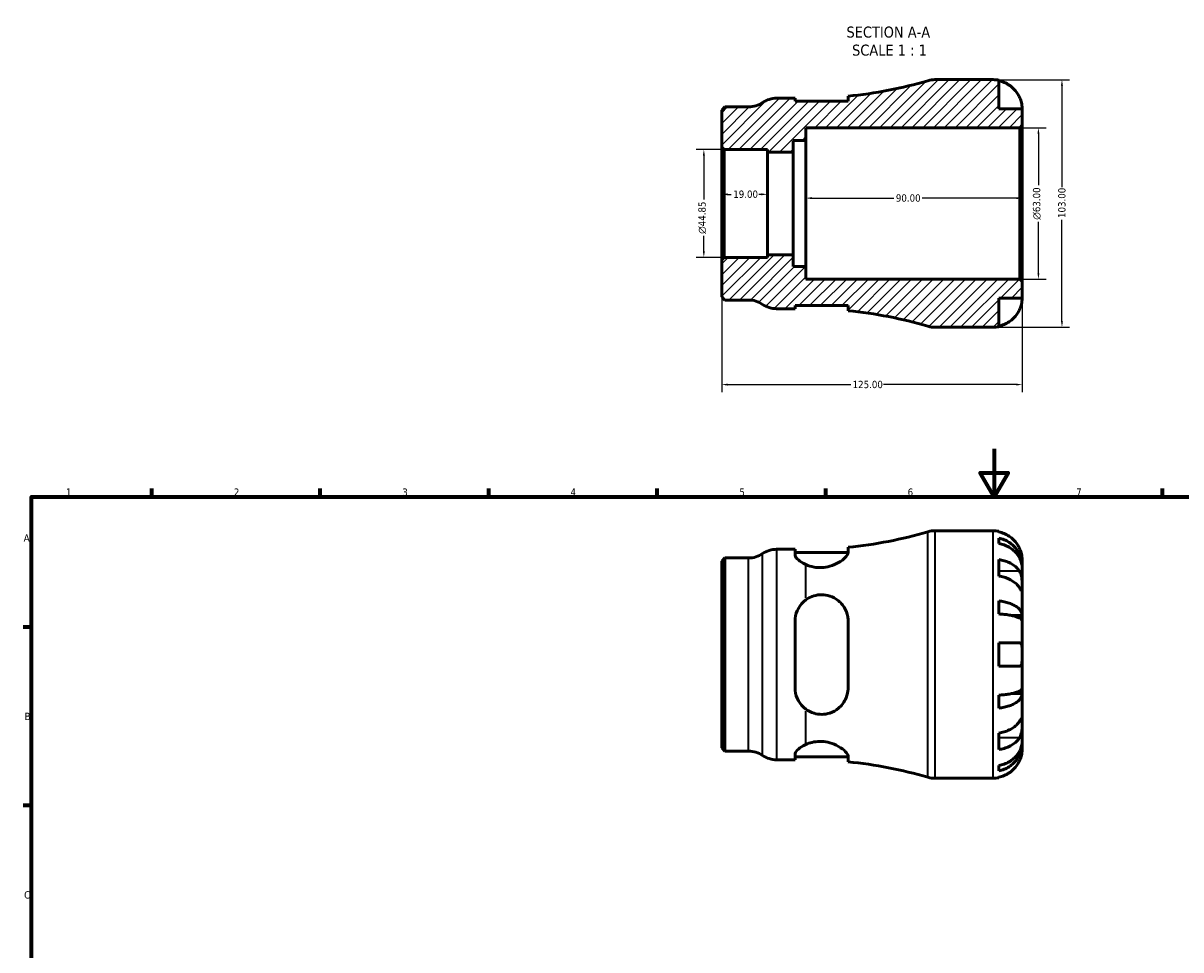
# Model space of a CAD drawing. Header units: millimetres. Extents: x 0 to 903, y 0 to 771.
# Tile 3 of 5: x 17 to 498, y 386 to 771. Entities that reach past the tile are written whole.
import ezdxf

# ---------------------------------------------------------------- set-up
doc = ezdxf.new("R2010")
doc.units = ezdxf.units.MM
for name, color, linetype, lineweight in [('Border (ANSI)', 7, 'Continuous', 70), ('Dimension (ANSI)', 7, 'Continuous', 25), ('Hatch (ANSI)', 7, 'Continuous', 18), ('Symbol (ANSI)', 7, 'Continuous', 25), ('Visible (ANSI)', 7, 'Continuous', 50), ('Visible Narrow (ANSI)', 7, 'Continuous', 35)]:
    doc.layers.add(name, color=color, linetype=linetype, lineweight=lineweight)
doc.styles.add('Label Text (ANSI)', font='tahoma.ttf')
doc.styles.add('Note Text (ANSI)', font='tahoma.ttf')
doc.dimstyles.new('Default - mm (ANSI)', dxfattribs={"dimtxt": 3.048, "dimasz": 2.5, "dimexe": 3.175, "dimexo": 1.6002, "dimgap": 0.8, "dimtad": 0, "dimtoh": 1, "dimrnd": 1e-08, "dimzin": 4, "dimdsep": 46, "dimtxsty": 'Note Text (ANSI)', "dimcen": 0.09, "dimdle": 10, "dimclrd": 256, "dimclre": 256, "dimclrt": 230, "dimadec": 1, "dimazin": 1, "dimtfac": 1, "dimtofl": 0, "dimtmove": 0, "dimatfit": 3, "dimfxl": 1, "dimtolj": 1, "dimtzin": 4, "dimlwd": -1, "dimlwe": -1, "dimarcsym": 0})

# ---------------------------------------------------------------- blocks, each defined once
blk = doc.blocks.new('Borders Default Border')
at = {"layer": 'Border (ANSI)'}
for p, q in [((70.08, 574), (70.08, 577.45)), ((140.17, 574), (140.17, 577.45)), ((210.25, 574), (210.25, 577.45)), ((280.33, 574), (280.33, 577.45)), ((350.42, 574), (350.42, 577.45)), ((490.58, 574), (490.58, 577.45)), ((20, 519.75), (16.55, 519.75)), ((20, 445.5), (16.55, 445.5))]:
    blk.add_line(p, q, dxfattribs=at)
at = {"layer": 'Border (ANSI)', "flags": 128}
for points in [[(420.5, 594), (420.5, 574), (414.73, 584), (426.27, 584), (420.5, 574)], [(20, 20), (20, 574), (821, 574), (821, 20), (20, 20)]]:
    blk.add_lwpolyline(points, dxfattribs=at)
at = {"layer": 'Border (ANSI)', "color": 230, "true_color": 0xff0080, "char_height": 3.05, "attachment_point": 7, "style": 'Note Text (ANSI)'}
for s, insert in [('1', (34.35, 574.4)), ('2', (104.2, 574.4)), ('3', (174.26, 574.34)), ('4', (244.23, 574.4)), ('5', (314.48, 574.34)), ('6', (384.49, 574.34)), ('7', (454.6, 574.4)), ('A', (16.78, 555.35)), ('B', (17.15, 481.1)), ('C', (16.95, 406.8))]:
    blk.add_mtext(s, dxfattribs=dict(at, insert=insert))
blk = doc.blocks.new('*D7')
at = {"layer": 'Defpoints', "color": 0, "transparency": 16777216}
for p in [(326.15, 699.81), (307.15, 696.01), (326.15, 696.01)]:
    blk.add_point(p, dxfattribs=at)
at = {"layer": 'Dimension (ANSI)', "transparency": 16777216}
for p, q in [((309.65, 699.81), (311.15, 699.81)), ((323.65, 699.81), (322.54, 699.81))]:
    blk.add_line(p, q, dxfattribs=at)
for points in [[(309.65, 700.23), (309.65, 699.4), (307.15, 699.81)], [(323.65, 700.23), (323.65, 699.4), (326.15, 699.81)]]:
    blk.add_solid(points, dxfattribs=at)
at = {"layer": 'Dimension (ANSI)', "color": 230, "true_color": 0xff0080, "transparency": 16777216, "insert": (311.95, 701.4), "char_height": 3.048, "attachment_point": 1, "style": 'Note Text (ANSI)'}
blk.add_mtext('\\A1;19.00', dxfattribs=at)
blk = doc.blocks.new('*D8')
at = {"layer": 'Defpoints', "color": 0, "transparency": 16777216}
for p in [(342.15, 698.22), (342.15, 696.01), (432.15, 696.01)]:
    blk.add_point(p, dxfattribs=at)
at = {"layer": 'Dimension (ANSI)', "transparency": 16777216}
for p, q in [((344.65, 698.22), (378.8, 698.22)), ((429.65, 698.22), (390.51, 698.22))]:
    blk.add_line(p, q, dxfattribs=at)
for points in [[(344.65, 698.64), (344.65, 697.81), (342.15, 698.22)], [(429.65, 698.64), (429.65, 697.81), (432.15, 698.22)]]:
    blk.add_solid(points, dxfattribs=at)
at = {"layer": 'Dimension (ANSI)', "color": 230, "true_color": 0xff0080, "transparency": 16777216, "insert": (379.6, 699.81), "char_height": 3.048, "attachment_point": 1, "style": 'Note Text (ANSI)'}
blk.add_mtext('\\A1;90.00', dxfattribs=at)
blk = doc.blocks.new('*D9')
at = {"layer": 'Defpoints', "color": 0, "transparency": 16777216}
for p in [(420.03, 747.51), (420.03, 644.51), (448.7, 644.51)]:
    blk.add_point(p, dxfattribs=at)
at = {"layer": 'Dimension (ANSI)', "transparency": 16777216}
for p, q in [((421.63, 747.51), (451.87, 747.51)), ((448.7, 745.01), (448.7, 702.85)), ((448.7, 647.01), (448.7, 689.17)), ((421.63, 644.51), (451.87, 644.51))]:
    blk.add_line(p, q, dxfattribs=at)
for points in [[(448.28, 745.01), (449.11, 745.01), (448.7, 747.51)], [(448.28, 647.01), (449.11, 647.01), (448.7, 644.51)]]:
    blk.add_solid(points, dxfattribs=at)
at = {"layer": 'Dimension (ANSI)', "color": 230, "true_color": 0xff0080, "transparency": 16777216, "insert": (447.11, 689.97), "char_height": 3.048, "attachment_point": 1, "rotation": 90, "style": 'Note Text (ANSI)'}
blk.add_mtext('\\A1;103.00', dxfattribs=at)
blk = doc.blocks.new('*D10')
at = {"layer": 'Defpoints', "color": 0, "transparency": 16777216}
for p in [(431.12, 727.51), (438.9, 727.51), (431.12, 664.51)]:
    blk.add_point(p, dxfattribs=at)
at = {"layer": 'Dimension (ANSI)', "transparency": 16777216}
for p, q in [((432.72, 727.51), (442.08, 727.51)), ((438.9, 725.01), (438.9, 703.59)), ((438.9, 667.01), (438.9, 688.44)), ((432.72, 664.51), (442.08, 664.51))]:
    blk.add_line(p, q, dxfattribs=at)
for points in [[(438.48, 725.01), (439.32, 725.01), (438.9, 727.51)], [(438.48, 667.01), (439.32, 667.01), (438.9, 664.51)]]:
    blk.add_solid(points, dxfattribs=at)
at = {"layer": 'Dimension (ANSI)', "color": 230, "true_color": 0xff0080, "transparency": 16777216, "insert": (436.61, 689.24), "char_height": 3.048, "attachment_point": 1, "rotation": 90, "style": 'Note Text (ANSI)'}
blk.add_mtext('\\A1;\\fAIGDT|b0|i0;\\H3.0480;\\ln\\fTahoma|b0|i0;\\H3.0480;63.00', dxfattribs=at)
blk = doc.blocks.new('*D11')
at = {"layer": 'Defpoints', "color": 0, "transparency": 16777216}
for p in [(308.18, 718.44), (299.72, 673.59), (308.18, 673.59)]:
    blk.add_point(p, dxfattribs=at)
at = {"layer": 'Dimension (ANSI)', "transparency": 16777216}
for p, q in [((306.58, 718.44), (296.55, 718.44)), ((299.72, 715.94), (299.72, 697.66)), ((299.72, 676.09), (299.72, 682.56)), ((306.58, 673.59), (296.55, 673.59))]:
    blk.add_line(p, q, dxfattribs=at)
for points in [[(299.31, 715.94), (300.14, 715.94), (299.72, 718.44)], [(299.31, 676.09), (300.14, 676.09), (299.72, 673.59)]]:
    blk.add_solid(points, dxfattribs=at)
at = {"layer": 'Dimension (ANSI)', "color": 230, "true_color": 0xff0080, "transparency": 16777216, "insert": (297.43, 683.36), "char_height": 3.048, "attachment_point": 1, "rotation": 90, "style": 'Note Text (ANSI)'}
blk.add_mtext('\\A1;\\fAIGDT|b0|i0;\\H3.0480;\\ln\\fTahoma|b0|i0;\\H3.0480;44.85', dxfattribs=at)
blk = doc.blocks.new('*D12')
at = {"layer": 'Defpoints', "color": 0, "transparency": 16777216}
for p in [(307.15, 672.56), (432.15, 663.48), (307.15, 620.66)]:
    blk.add_point(p, dxfattribs=at)
at = {"layer": 'Dimension (ANSI)', "transparency": 16777216}
for p, q in [((307.15, 670.96), (307.15, 617.48)), ((432.15, 661.88), (432.15, 617.48)), ((309.65, 620.66), (360.81, 620.66)), ((429.65, 620.66), (374.49, 620.66))]:
    blk.add_line(p, q, dxfattribs=at)
for points in [[(309.65, 621.07), (309.65, 620.24), (307.15, 620.66)], [(429.65, 621.07), (429.65, 620.24), (432.15, 620.66)]]:
    blk.add_solid(points, dxfattribs=at)
at = {"layer": 'Dimension (ANSI)', "color": 230, "true_color": 0xff0080, "transparency": 16777216, "insert": (361.61, 622.24), "char_height": 3.048, "attachment_point": 1, "style": 'Note Text (ANSI)'}
blk.add_mtext('\\A1;125.00', dxfattribs=at)

msp = doc.modelspace()

# ---------------------------------------------------------------- hatches: boundary and pattern name
at = {"layer": 'Hatch (ANSI)'}
h = msp.add_hatch(dxfattribs=at)
h.set_pattern_fill('ANSI31', color=256, scale=25.4, style=0)
h.set_pattern_definition([(45, (0, 0), (-2.245064, 2.245064), [])])
edge = h.paths.add_edge_path()
edge.add_line((308.184, 673.592), (307.154, 672.562))
edge.add_line((307.154, 672.562), (307.154, 657.19))
edge.add_line((307.154, 657.19), (308.499, 655.845))
edge.add_line((308.499, 655.845), (318.326, 655.845))
edge.add_ellipse((318.326, 645.545), major_axis=(0, 10.3), ratio=1, start_angle=325.58849, end_angle=360, ccw=False)
edge.add_ellipse((329.968, 662.54), major_axis=(-5.821, -8.498), ratio=1, start_angle=0, end_angle=34.41151)
edge.add_line((329.968, 652.24), (337.686, 652.24))
edge.add_line((337.686, 652.24), (337.686, 653.5))
edge.add_line((337.686, 653.5), (359.736, 653.5))
edge.add_line((359.736, 653.5), (359.736, 651.38))
edge.add_ellipse((342.154, 472.012), major_axis=(17.582, 179.368), ratio=1, start_angle=349.22691, end_angle=360, ccw=False)
edge.add_ellipse((395.856, 654.815), major_axis=(-2.903, -9.882), ratio=1, start_angle=0, end_angle=16.37142)
edge.add_line((395.856, 644.515), (420.029, 644.515))
edge.add_ellipse((420.029, 656.64), major_axis=(0, -12.125), ratio=1, start_angle=0, end_angle=11.53696)
edge.add_line((422.454, 644.76), (422.454, 656.64))
edge.add_line((422.454, 656.64), (432.154, 656.64))
edge.add_line((432.154, 656.64), (432.154, 663.485))
edge.add_line((432.154, 663.485), (431.124, 664.515))
edge.add_line((431.124, 664.515), (342.154, 664.515))
edge.add_line((342.154, 664.515), (342.154, 669.765))
edge.add_line((342.154, 669.765), (336.874, 669.765))
edge.add_line((336.874, 669.765), (336.874, 674.713))
edge.add_line((336.874, 674.713), (326.154, 674.713))
edge.add_line((326.154, 674.713), (326.154, 673.592))
edge.add_line((326.154, 673.592), (308.184, 673.592))
edge = h.paths.add_edge_path()
edge.add_line((307.154, 719.467), (308.184, 718.437))
edge.add_line((308.184, 718.437), (326.154, 718.437))
edge.add_line((326.154, 718.437), (326.154, 717.316))
edge.add_line((326.154, 717.316), (336.874, 717.316))
edge.add_line((336.874, 717.316), (336.874, 722.265))
edge.add_line((336.874, 722.265), (342.154, 722.265))
edge.add_line((342.154, 722.265), (342.154, 727.515))
edge.add_line((342.154, 727.515), (431.124, 727.515))
edge.add_line((431.124, 727.515), (432.154, 728.545))
edge.add_line((432.154, 728.545), (432.154, 735.39))
edge.add_line((432.154, 735.39), (422.454, 735.39))
edge.add_line((422.454, 735.39), (422.454, 747.27))
edge.add_ellipse((420.029, 735.39), major_axis=(2.425, 11.88), ratio=1, start_angle=0, end_angle=11.53696)
edge.add_line((420.029, 747.515), (395.856, 747.515))
edge.add_ellipse((395.856, 737.215), major_axis=(0, 10.3), ratio=1, start_angle=0, end_angle=16.37142)
edge.add_ellipse((342.154, 920.017), major_axis=(50.799, -172.92), ratio=1, start_angle=349.22691, end_angle=360, ccw=False)
edge.add_line((359.736, 740.649), (359.736, 738.53))
edge.add_line((359.736, 738.53), (337.686, 738.53))
edge.add_line((337.686, 738.53), (337.686, 739.79))
edge.add_line((337.686, 739.79), (329.968, 739.79))
edge.add_ellipse((329.968, 729.49), major_axis=(0, 10.3), ratio=1, start_angle=0, end_angle=34.41151)
edge.add_ellipse((318.326, 746.485), major_axis=(5.821, -8.497), ratio=1, start_angle=325.58849, end_angle=360, ccw=False)
edge.add_line((318.326, 736.185), (308.499, 736.185))
edge.add_line((308.499, 736.185), (307.154, 734.839))
edge.add_line((307.154, 734.839), (307.154, 719.467))

# ---------------------------------------------------------------- linework, layer by layer
at = {"layer": 'Visible (ANSI)'}
for p, q in [((420.029, 747.515), (395.856, 747.515)), ((422.454, 735.39), (422.454, 747.27)), ((337.686, 739.79), (329.968, 739.79)), ((337.686, 738.53), (337.686, 739.79)), ((359.736, 738.53), (337.686, 738.53)), ((359.736, 740.649), (359.736, 738.53)), ((308.499, 736.185), (307.154, 734.839)), ((307.154, 734.839), (307.154, 719.467)), ((318.326, 736.185), (308.499, 736.185)), ((432.154, 735.39), (422.454, 735.39)), ((432.154, 728.545), (432.154, 735.39)), ((342.154, 722.265), (342.154, 727.515)), ((342.154, 727.515), (431.124, 727.515)), ((431.124, 727.515), (432.154, 728.545)), ((431.124, 727.515), (431.124, 664.515)), ((432.154, 663.485), (432.154, 728.545)), ((307.154, 719.467), (308.184, 718.437)), ((307.154, 719.467), (307.154, 672.562)), ((308.184, 718.437), (326.154, 718.437)), ((308.184, 673.592), (308.184, 718.437)), ((326.154, 718.437), (326.154, 717.316)), ((336.874, 717.316), (336.874, 722.265)), ((336.874, 722.265), (342.154, 722.265)), ((342.154, 669.765), (342.154, 722.265)), ((326.154, 717.316), (336.874, 717.316)), ((326.154, 674.713), (326.154, 717.316)), ((336.874, 674.713), (336.874, 717.316)), ((336.874, 674.713), (326.154, 674.713)), ((326.154, 674.713), (326.154, 673.592)), ((336.874, 669.765), (336.874, 674.713)), ((308.184, 673.592), (307.154, 672.562)), ((307.154, 672.562), (307.154, 657.19)), ((326.154, 673.592), (308.184, 673.592)), ((342.154, 669.765), (336.874, 669.765)), ((342.154, 664.515), (342.154, 669.765)), ((431.124, 664.515), (342.154, 664.515)), ((432.154, 663.485), (431.124, 664.515)), ((432.154, 656.64), (432.154, 663.485)), ((307.154, 657.19), (308.499, 655.845)), ((308.499, 655.845), (318.326, 655.845)), ((422.454, 644.76), (422.454, 656.64)), ((422.454, 656.64), (432.154, 656.64)), ((329.968, 652.24), (337.686, 652.24)), ((337.686, 652.24), (337.686, 653.5)), ((337.686, 653.5), (359.736, 653.5)), ((359.736, 653.5), (359.736, 651.38)), ((395.856, 644.515), (420.029, 644.515)), ((395.856, 559.866), (420.029, 559.866)), ((422.454, 559.621), (422.454, 559.391)), ((422.454, 556.76), (422.454, 554.525)), ((329.968, 552.141), (337.686, 552.141)), ((337.686, 552.141), (337.686, 549.889)), ((337.686, 550.881), (359.736, 550.881)), ((359.736, 550.794), (359.736, 553)), ((307.154, 547.19), (308.499, 548.536)), ((307.154, 469.541), (307.154, 547.19)), ((308.499, 548.536), (318.326, 548.536)), ((308.499, 548.536), (308.499, 468.196)), ((422.454, 547.875), (422.454, 541.017)), ((432.154, 545.207), (432.102, 545.207)), ((432.154, 545.207), (432.154, 547.741)), ((432.154, 544.243), (432.154, 545.207)), ((432.154, 536.208), (432.154, 544.243)), ((432.154, 524.59), (432.154, 536.208)), ((422.454, 530.647), (422.454, 525.25)), ((337.686, 522.226), (337.686, 494.506)), ((359.736, 494.506), (359.736, 522.226)), ((432.154, 524.59), (427.862, 524.59)), ((432.154, 522.262), (432.154, 524.59)), ((432.154, 508.366), (432.154, 522.262)), ((422.454, 513.216), (422.454, 503.516)), ((432.154, 494.469), (432.154, 508.366)), ((422.454, 491.482), (422.454, 486.085)), ((432.154, 492.141), (427.862, 492.141)), ((432.154, 492.141), (432.154, 494.469)), ((432.154, 480.523), (432.154, 492.141)), ((432.154, 472.489), (432.154, 480.523)), ((422.454, 475.715), (422.454, 468.856)), ((432.154, 471.525), (432.154, 472.489)), ((307.154, 469.541), (308.499, 468.196)), ((308.499, 468.196), (318.326, 468.196)), ((432.154, 471.525), (432.102, 471.525)), ((432.154, 468.991), (432.154, 471.525)), ((329.968, 464.591), (337.686, 464.591)), ((337.686, 466.843), (337.686, 464.591)), ((337.686, 465.851), (359.736, 465.851)), ((359.736, 463.731), (359.736, 465.938)), ((422.454, 462.207), (422.454, 459.972)), ((395.856, 456.866), (420.029, 456.866)), ((422.454, 457.341), (422.454, 457.111))]:
    msp.add_line(p, q, dxfattribs=at)
for centre, radius, start, end in [((342.154, 920.017), 180.228, 275.59833, 286.37142), ((395.856, 737.215), 10.3, 90, 106.37142), ((420.029, 735.39), 12.125, 78.46304, 90), ((318.326, 746.485), 10.3, 270, 304.41151), ((329.968, 729.49), 10.3, 90, 124.41151), ((318.326, 645.545), 10.3, 55.58849, 90), ((329.968, 662.54), 10.3, 235.58849, 270), ((342.154, 472.012), 180.228, 73.62858, 84.40167), ((395.856, 654.815), 10.3, 253.62858, 270), ((420.029, 656.64), 12.125, 270, 281.53696), ((342.154, 732.368), 180.228, 275.59833, 286.37142), ((395.856, 549.566), 10.3, 90, 106.37142), ((420.029, 547.741), 12.125, 78.46304, 90), ((318.326, 558.836), 10.3, 270, 304.41151), ((329.968, 541.841), 10.3, 90, 124.41151), ((318.326, 457.896), 10.3, 55.58849, 90), ((329.968, 474.891), 10.3, 235.58849, 270), ((342.154, 284.363), 180.228, 73.62858, 84.40167), ((395.856, 467.166), 10.3, 253.62858, 270), ((420.029, 468.991), 12.125, 270, 281.53696)]:
    msp.add_arc(centre, radius, start, end, dxfattribs=at)
for points, knots in [([(422.454, 747.04), (423.23, 746.881), (423.989, 746.641), (425.351, 746.075), (426.078, 745.693), (427.434, 744.784), (428.064, 744.257), (429.123, 743.195), (429.65, 742.562), (430.457, 741.349), (430.768, 740.79), (431.022, 740.24)], [0.2300371, 0.2300371, 0.2300371, 0.2300371, 0.4481544, 0.4481544, 0.6727436, 0.6727436, 0.8973328, 0.8973328, 1.1227327, 1.1227327, 1.2981486, 1.2981486, 1.2981486, 1.2981486]), ([(431.022, 740.24), (431.092, 740.088), (431.16, 739.934), (431.341, 739.501), (431.446, 739.222), (431.647, 738.628), (431.738, 738.318), (431.931, 737.558), (432.008, 737.134), (432.117, 736.339), (432.137, 735.999), (432.156, 735.517), (432.154, 735.39), (432.154, 735.39)], [-0.77507703, -0.77507703, -0.77507703, -0.77507703, -0.72560399, -0.72560399, -0.63594265, -0.63594265, -0.53365641, -0.53365641, -0.3753162, -0.3753162, -0.19216783, -0.19216783, 0, 0, 0, 0]), ([(432.154, 656.64), (432.154, 656.64), (432.154, 656.581), (432.15, 656.338), (432.144, 656.143), (432.099, 655.555), (432.05, 655.126), (431.886, 654.289), (431.799, 653.925), (431.603, 653.266), (431.508, 652.98), (431.29, 652.4), (431.168, 652.107), (431.031, 651.809), (431.026, 651.799), (431.022, 651.79)], [-3.37535926, -3.37535926, -3.37535926, -3.37535926, -3.24472064, -3.24472064, -3.10081281, -3.10081281, -2.91318515, -2.91318515, -2.78540812, -2.78540812, -2.69094331, -2.69094331, -2.59427293, -2.59427293, -2.59108226, -2.59108226, -2.59108226, -2.59108226]), ([(431.022, 651.79), (430.768, 651.24), (430.457, 650.68), (429.65, 649.468), (429.123, 648.834), (428.064, 647.772), (427.434, 647.245), (426.078, 646.336), (425.351, 645.954), (423.989, 645.388), (423.23, 645.149), (422.454, 644.99)], [5.9143146, 5.9143146, 5.9143146, 5.9143146, 6.0897305, 6.0897305, 6.3151304, 6.3151304, 6.5397196, 6.5397196, 6.7643088, 6.7643088, 6.9824261, 6.9824261, 6.9824261, 6.9824261]), ([(431.022, 552.591), (430.768, 553.141), (430.457, 553.7), (429.65, 554.913), (429.123, 555.546), (428.064, 556.609), (427.434, 557.135), (426.078, 558.044), (425.351, 558.426), (423.989, 558.992), (423.23, 559.232), (422.454, 559.391)], [5.9143146, 5.9143146, 5.9143146, 5.9143146, 6.0897305, 6.0897305, 6.3151304, 6.3151304, 6.5397196, 6.5397196, 6.7643088, 6.7643088, 6.9824261, 6.9824261, 6.9824261, 6.9824261]), ([(422.454, 556.76), (423.231, 556.606), (423.99, 556.374), (425.354, 555.826), (426.08, 555.457), (427.436, 554.577), (428.066, 554.068), (429.125, 553.04), (429.651, 552.428), (430.559, 551.109), (430.94, 550.403), (431.515, 549.057), (431.76, 548.293), (432.08, 546.733), (432.154, 545.936), (432.154, 545.207)], [0.2300349, 0.2300349, 0.2300349, 0.2300349, 0.4483378, 0.4483378, 0.6728957, 0.6728957, 0.8974535, 0.8974535, 1.1226267, 1.1226267, 1.3478, 1.3478, 1.5738057, 1.5738057, 1.7998115, 1.7998115, 1.7998115, 1.7998115]), ([(432.154, 544.243), (432.154, 544.892), (432.08, 545.601), (431.76, 546.989), (431.515, 547.669), (430.94, 548.867), (430.559, 549.495), (429.651, 550.669), (429.125, 551.214), (428.066, 552.128), (427.436, 552.582), (426.08, 553.365), (425.354, 553.694), (423.99, 554.181), (423.231, 554.387), (422.454, 554.525)], [5.4054322, 5.4054322, 5.4054322, 5.4054322, 5.6314379, 5.6314379, 5.8574437, 5.8574437, 6.0826169, 6.0826169, 6.3077901, 6.3077901, 6.5323479, 6.5323479, 6.7569058, 6.7569058, 6.9752088, 6.9752088, 6.9752088, 6.9752088]), ([(342.154, 545.781), (341.764, 545.956), (341.402, 546.138), (340.047, 546.887), (339.168, 547.547), (337.986, 548.807), (337.686, 549.405), (337.686, 549.889)], [0.6906392, 0.6906392, 0.6906392, 0.6906392, 0.8391506, 0.8391506, 1.2975562, 1.2975562, 1.7559618, 1.7559618, 1.7559618, 1.7559618]), ([(359.736, 550.794), (359.736, 550.652), (359.71, 550.5), (359.505, 549.856), (359.126, 549.3), (357.883, 548.023), (356.941, 547.29), (354.725, 546.014), (353.478, 545.459), (351.036, 544.775), (349.92, 544.583), (347.682, 544.474), (346.607, 544.547), (344.315, 544.951), (343.162, 545.328), (342.154, 545.781)], [-2.5724559, -2.5724559, -2.5724559, -2.5724559, -2.4349218, -2.4349218, -2.0189362, -2.0189362, -1.5250632, -1.5250632, -1.0726006, -1.0726006, -0.72806, -0.72806, -0.4001597, -0.4001597, -0.0000839, -0.0000839, -0.0000839, -0.0000839]), ([(432.154, 547.741), (432.154, 547.741), (432.154, 547.799), (432.15, 548.043), (432.144, 548.238), (432.099, 548.826), (432.05, 549.254), (431.886, 550.091), (431.799, 550.455), (431.603, 551.115), (431.508, 551.401), (431.29, 551.981), (431.168, 552.274), (431.031, 552.572), (431.026, 552.581), (431.022, 552.591)], [-3.37535926, -3.37535926, -3.37535926, -3.37535926, -3.24472064, -3.24472064, -3.10081281, -3.10081281, -2.91318515, -2.91318515, -2.78540812, -2.78540812, -2.69094331, -2.69094331, -2.59427293, -2.59427293, -2.59108226, -2.59108226, -2.59108226, -2.59108226]), ([(422.454, 547.875), (423.23, 547.763), (423.989, 547.594), (425.351, 547.193), (426.078, 546.923), (427.434, 546.281), (428.064, 545.908), (429.123, 545.157), (429.65, 544.709), (430.457, 543.852), (430.768, 543.456), (431.022, 543.067)], [0.2300371, 0.2300371, 0.2300371, 0.2300371, 0.4481544, 0.4481544, 0.6727436, 0.6727436, 0.8973328, 0.8973328, 1.1227327, 1.1227327, 1.2981486, 1.2981486, 1.2981486, 1.2981486]), ([(431.022, 536.208), (430.768, 536.597), (430.457, 536.993), (429.65, 537.85), (429.123, 538.298), (428.064, 539.049), (427.434, 539.422), (426.078, 540.064), (425.351, 540.334), (423.989, 540.735), (423.23, 540.904), (422.454, 541.017)], [5.9143146, 5.9143146, 5.9143146, 5.9143146, 6.0897305, 6.0897305, 6.3151304, 6.3151304, 6.5397196, 6.5397196, 6.7643088, 6.7643088, 6.9824261, 6.9824261, 6.9824261, 6.9824261]), ([(431.022, 543.067), (431.076, 542.985), (431.128, 542.9), (431.31, 542.577), (431.429, 542.321), (431.646, 541.745), (431.742, 541.426), (431.933, 540.606), (432.008, 540.097), (432.116, 538.969), (432.137, 538.362), (432.156, 537.201), (432.154, 536.662), (432.154, 536.208)], [-0.78090098, -0.78090098, -0.78090098, -0.78090098, -0.74249641, -0.74249641, -0.64168011, -0.64168011, -0.53308797, -0.53308797, -0.37727943, -0.37727943, -0.19250343, -0.19250343, 0, 0, 0, 0]), ([(432.154, 536.208), (432.154, 535.94), (432.154, 535.704), (432.151, 535.294), (432.148, 535.125), (432.124, 534.849), (432.096, 534.776), (431.985, 534.802), (431.905, 534.892), (431.707, 535.166), (431.61, 535.31), (431.387, 535.648), (431.263, 535.838), (431.093, 536.1), (431.058, 536.154), (431.022, 536.208)], [0, 0, 0, 0, 0.11375655, 0.11375655, 0.23538098, 0.23538098, 0.39430899, 0.39430899, 0.54630686, 0.54630686, 0.65204055, 0.65204055, 0.75381821, 0.75381821, 0.77933795, 0.77933795, 0.77933795, 0.77933795]), ([(337.686, 522.226), (337.686, 523.675), (337.986, 525.19), (339.168, 527.947), (340.047, 529.191), (341.402, 530.493), (341.764, 530.801), (342.154, 531.089)], [1.6832375, 1.6832375, 1.6832375, 1.6832375, 2.1416431, 2.1416431, 2.6000487, 2.6000487, 2.7485601, 2.7485601, 2.7485601, 2.7485601]), ([(342.154, 531.089), (342.938, 531.669), (343.81, 532.154), (345.779, 532.91), (346.866, 533.153), (349.092, 533.3), (350.184, 533.205), (352.521, 532.655), (353.705, 532.134), (356.085, 530.575), (357.198, 529.433), (358.799, 526.899), (359.334, 525.526), (359.683, 523.461), (359.736, 522.846), (359.736, 522.226)], [-2.810081, -2.810081, -2.810081, -2.810081, -2.4978987, -2.4978987, -2.1592934, -2.1592934, -1.8260664, -1.8260664, -1.4198832, -1.4198832, -0.9024017, -0.9024017, -0.4258217, -0.4258217, -0.2290124, -0.2290124, -0.2290124, -0.2290124]), ([(422.454, 530.647), (423.231, 530.566), (423.99, 530.444), (425.354, 530.157), (426.08, 529.964), (427.436, 529.503), (428.066, 529.235), (429.125, 528.697), (429.651, 528.376), (430.559, 527.684), (430.94, 527.314), (431.515, 526.609), (431.76, 526.208), (432.08, 525.39), (432.154, 524.973), (432.154, 524.59)], [0.2300349, 0.2300349, 0.2300349, 0.2300349, 0.4483378, 0.4483378, 0.6728957, 0.6728957, 0.8974535, 0.8974535, 1.1226267, 1.1226267, 1.3478, 1.3478, 1.5738057, 1.5738057, 1.7998115, 1.7998115, 1.7998115, 1.7998115]), ([(432.154, 522.262), (432.154, 522.451), (432.08, 522.657), (431.76, 523.06), (431.515, 523.258), (430.94, 523.606), (430.559, 523.788), (429.651, 524.13), (429.125, 524.288), (428.066, 524.554), (427.436, 524.685), (426.08, 524.913), (425.354, 525.008), (423.99, 525.15), (423.231, 525.21), (422.454, 525.25)], [5.4054322, 5.4054322, 5.4054322, 5.4054322, 5.6314379, 5.6314379, 5.8574437, 5.8574437, 6.0826169, 6.0826169, 6.3077901, 6.3077901, 6.5323479, 6.5323479, 6.7569058, 6.7569058, 6.9752088, 6.9752088, 6.9752088, 6.9752088]), ([(422.454, 513.216), (423.23, 513.216), (423.989, 513.216), (425.351, 513.216), (426.078, 513.216), (427.434, 513.216), (428.064, 513.216), (429.123, 513.216), (429.65, 513.216), (430.457, 513.216), (430.768, 513.216), (431.022, 513.216)], [0.2300371, 0.2300371, 0.2300371, 0.2300371, 0.4481544, 0.4481544, 0.6727436, 0.6727436, 0.8973328, 0.8973328, 1.1227327, 1.1227327, 1.2981486, 1.2981486, 1.2981486, 1.2981486]), ([(431.022, 513.216), (431.092, 513.216), (431.16, 513.209), (431.341, 513.167), (431.446, 513.116), (431.647, 512.952), (431.738, 512.832), (431.931, 512.44), (432.008, 512.128), (432.117, 511.312), (432.137, 510.798), (432.156, 509.641), (432.154, 509.006), (432.154, 508.366)], [-0.77507703, -0.77507703, -0.77507703, -0.77507703, -0.72560399, -0.72560399, -0.63594265, -0.63594265, -0.53365641, -0.53365641, -0.3753162, -0.3753162, -0.19216783, -0.19216783, 0, 0, 0, 0]), ([(432.154, 508.366), (432.154, 507.93), (432.154, 507.497), (432.15, 506.615), (432.144, 506.175), (432.099, 505.246), (432.05, 504.793), (431.886, 504.189), (431.799, 503.992), (431.603, 503.736), (431.508, 503.655), (431.29, 503.545), (431.168, 503.518), (431.031, 503.516), (431.026, 503.516), (431.022, 503.516)], [-3.37535926, -3.37535926, -3.37535926, -3.37535926, -3.24472064, -3.24472064, -3.10081281, -3.10081281, -2.91318515, -2.91318515, -2.78540812, -2.78540812, -2.69094331, -2.69094331, -2.59427293, -2.59427293, -2.59108226, -2.59108226, -2.59108226, -2.59108226]), ([(431.022, 503.516), (430.768, 503.516), (430.457, 503.516), (429.65, 503.516), (429.123, 503.516), (428.064, 503.516), (427.434, 503.516), (426.078, 503.516), (425.351, 503.516), (423.989, 503.516), (423.23, 503.516), (422.454, 503.516)], [5.9143146, 5.9143146, 5.9143146, 5.9143146, 6.0897305, 6.0897305, 6.3151304, 6.3151304, 6.5397196, 6.5397196, 6.7643088, 6.7643088, 6.9824261, 6.9824261, 6.9824261, 6.9824261]), ([(342.154, 485.643), (341.764, 485.931), (341.402, 486.238), (340.047, 487.541), (339.168, 488.785), (337.986, 491.541), (337.686, 493.056), (337.686, 494.506)], [0.6906392, 0.6906392, 0.6906392, 0.6906392, 0.8391506, 0.8391506, 1.2975562, 1.2975562, 1.7559618, 1.7559618, 1.7559618, 1.7559618]), ([(359.736, 494.506), (359.736, 494.07), (359.71, 493.637), (359.505, 491.912), (359.126, 490.676), (357.883, 488.207), (356.941, 487.017), (354.725, 485.163), (353.478, 484.459), (351.036, 483.672), (349.92, 483.487), (347.682, 483.475), (346.607, 483.63), (344.315, 484.31), (343.162, 484.897), (342.154, 485.643)], [-2.5724559, -2.5724559, -2.5724559, -2.5724559, -2.4349218, -2.4349218, -2.0189362, -2.0189362, -1.5250632, -1.5250632, -1.0726006, -1.0726006, -0.72806, -0.72806, -0.4001597, -0.4001597, -0.0000839, -0.0000839, -0.0000839, -0.0000839]), ([(422.454, 491.482), (423.231, 491.522), (423.99, 491.581), (425.354, 491.723), (426.08, 491.819), (427.436, 492.046), (428.066, 492.178), (429.125, 492.444), (429.651, 492.602), (430.559, 492.943), (430.94, 493.126), (431.515, 493.474), (431.76, 493.671), (432.08, 494.075), (432.154, 494.281), (432.154, 494.469)], [0.2300349, 0.2300349, 0.2300349, 0.2300349, 0.4483378, 0.4483378, 0.6728957, 0.6728957, 0.8974535, 0.8974535, 1.1226267, 1.1226267, 1.3478, 1.3478, 1.5738057, 1.5738057, 1.7998115, 1.7998115, 1.7998115, 1.7998115]), ([(432.154, 492.141), (432.154, 491.759), (432.08, 491.341), (431.76, 490.523), (431.515, 490.123), (430.94, 489.418), (430.559, 489.047), (429.651, 488.356), (429.125, 488.035), (428.066, 487.496), (427.436, 487.229), (426.08, 486.768), (425.354, 486.574), (423.99, 486.287), (423.231, 486.166), (422.454, 486.085)], [5.4054322, 5.4054322, 5.4054322, 5.4054322, 5.6314379, 5.6314379, 5.8574437, 5.8574437, 6.0826169, 6.0826169, 6.3077901, 6.3077901, 6.5323479, 6.5323479, 6.7569058, 6.7569058, 6.9752088, 6.9752088, 6.9752088, 6.9752088]), ([(431.022, 480.523), (431.076, 480.605), (431.128, 480.685), (431.31, 480.964), (431.429, 481.147), (431.646, 481.476), (431.742, 481.616), (431.933, 481.873), (432.008, 481.95), (432.116, 481.937), (432.137, 481.814), (432.156, 481.336), (432.154, 480.977), (432.154, 480.523)], [-0.78090098, -0.78090098, -0.78090098, -0.78090098, -0.74249641, -0.74249641, -0.64168011, -0.64168011, -0.53308797, -0.53308797, -0.37727943, -0.37727943, -0.19250343, -0.19250343, 0, 0, 0, 0]), ([(422.454, 475.715), (423.23, 475.828), (423.989, 475.997), (425.351, 476.397), (426.078, 476.667), (427.434, 477.31), (428.064, 477.683), (429.123, 478.434), (429.65, 478.882), (430.457, 479.739), (430.768, 480.135), (431.022, 480.523)], [0.2300371, 0.2300371, 0.2300371, 0.2300371, 0.4481544, 0.4481544, 0.6727436, 0.6727436, 0.8973328, 0.8973328, 1.1227327, 1.1227327, 1.2981486, 1.2981486, 1.2981486, 1.2981486]), ([(432.154, 480.523), (432.154, 480.255), (432.154, 479.957), (432.151, 479.288), (432.148, 478.918), (432.124, 478.025), (432.096, 477.499), (431.985, 476.469), (431.905, 475.977), (431.707, 475.186), (431.61, 474.879), (431.387, 474.317), (431.263, 474.063), (431.093, 473.775), (431.058, 473.719), (431.022, 473.665)], [0, 0, 0, 0, 0.11375655, 0.11375655, 0.23538098, 0.23538098, 0.39430899, 0.39430899, 0.54630686, 0.54630686, 0.65204055, 0.65204055, 0.75381821, 0.75381821, 0.77933795, 0.77933795, 0.77933795, 0.77933795]), ([(342.154, 470.951), (342.938, 471.303), (343.81, 471.609), (345.779, 472.076), (346.866, 472.214), (349.092, 472.228), (350.184, 472.106), (352.521, 471.593), (353.705, 471.159), (356.085, 470.009), (357.198, 469.251), (358.799, 467.837), (359.334, 467.174), (359.683, 466.362), (359.736, 466.14), (359.736, 465.938)], [-2.810081, -2.810081, -2.810081, -2.810081, -2.4978987, -2.4978987, -2.1592934, -2.1592934, -1.8260664, -1.8260664, -1.4198832, -1.4198832, -0.9024017, -0.9024017, -0.4258217, -0.4258217, -0.2290124, -0.2290124, -0.2290124, -0.2290124]), ([(431.022, 473.665), (430.768, 473.276), (430.457, 472.88), (429.65, 472.023), (429.123, 471.575), (428.064, 470.824), (427.434, 470.451), (426.078, 469.808), (425.351, 469.538), (423.989, 469.138), (423.23, 468.969), (422.454, 468.856)], [5.9143146, 5.9143146, 5.9143146, 5.9143146, 6.0897305, 6.0897305, 6.3151304, 6.3151304, 6.5397196, 6.5397196, 6.7643088, 6.7643088, 6.9824261, 6.9824261, 6.9824261, 6.9824261]), ([(422.454, 462.207), (423.231, 462.344), (423.99, 462.551), (425.354, 463.038), (426.08, 463.367), (427.436, 464.15), (428.066, 464.603), (429.125, 465.518), (429.651, 466.063), (430.559, 467.236), (430.94, 467.865), (431.515, 469.063), (431.76, 469.742), (432.08, 471.131), (432.154, 471.84), (432.154, 472.489)], [0.2300349, 0.2300349, 0.2300349, 0.2300349, 0.4483378, 0.4483378, 0.6728957, 0.6728957, 0.8974535, 0.8974535, 1.1226267, 1.1226267, 1.3478, 1.3478, 1.5738057, 1.5738057, 1.7998115, 1.7998115, 1.7998115, 1.7998115]), ([(337.686, 466.843), (337.686, 467.327), (337.986, 467.925), (339.168, 469.185), (340.047, 469.845), (341.402, 470.593), (341.764, 470.776), (342.154, 470.951)], [1.6832375, 1.6832375, 1.6832375, 1.6832375, 2.1416431, 2.1416431, 2.6000487, 2.6000487, 2.7485601, 2.7485601, 2.7485601, 2.7485601]), ([(432.154, 471.525), (432.154, 470.795), (432.08, 469.999), (431.76, 468.438), (431.515, 467.675), (430.94, 466.329), (430.559, 465.623), (429.651, 464.304), (429.125, 463.691), (428.066, 462.664), (427.436, 462.154), (426.08, 461.275), (425.354, 460.905), (423.99, 460.358), (423.231, 460.126), (422.454, 459.972)], [5.4054322, 5.4054322, 5.4054322, 5.4054322, 5.6314379, 5.6314379, 5.8574437, 5.8574437, 6.0826169, 6.0826169, 6.3077901, 6.3077901, 6.5323479, 6.5323479, 6.7569058, 6.7569058, 6.9752088, 6.9752088, 6.9752088, 6.9752088]), ([(431.022, 464.141), (431.092, 464.293), (431.16, 464.446), (431.341, 464.879), (431.446, 465.159), (431.647, 465.752), (431.738, 466.062), (431.931, 466.822), (432.008, 467.247), (432.117, 468.041), (432.137, 468.381), (432.156, 468.864), (432.154, 468.991), (432.154, 468.991)], [-0.77507703, -0.77507703, -0.77507703, -0.77507703, -0.72560399, -0.72560399, -0.63594265, -0.63594265, -0.53365641, -0.53365641, -0.3753162, -0.3753162, -0.19216783, -0.19216783, 0, 0, 0, 0]), ([(422.454, 457.341), (423.23, 457.5), (423.989, 457.739), (425.351, 458.305), (426.078, 458.687), (427.434, 459.596), (428.064, 460.123), (429.123, 461.185), (429.65, 461.819), (430.457, 463.031), (430.768, 463.591), (431.022, 464.141)], [0.2300371, 0.2300371, 0.2300371, 0.2300371, 0.4481544, 0.4481544, 0.6727436, 0.6727436, 0.8973328, 0.8973328, 1.1227327, 1.1227327, 1.2981486, 1.2981486, 1.2981486, 1.2981486])]:
    msp.add_open_spline(points, degree=3, knots=knots, dxfattribs=at)
at = {"layer": 'Visible Narrow (ANSI)'}
for p, q in [((392.953, 457.912), (392.953, 558.819)), ((395.856, 559.232), (395.856, 457.5)), ((420.029, 457.5), (420.029, 559.232)), ((324.147, 466.91), (324.147, 549.822)), ((329.968, 551.602), (329.968, 465.13)), ((318.326, 468.69), (318.326, 548.041)), ((342.154, 531.979), (342.154, 545.226)), ((430.593, 543.067), (422.882, 543.067)), ((342.154, 471.506), (342.154, 484.753)), ((430.593, 473.665), (422.882, 473.665))]:
    msp.add_line(p, q, dxfattribs=at)

# ---------------------------------------------------------------- block references
msp.add_blockref('Borders Default Border', (0, 0))

# ---------------------------------------------------------------- texts
at = {"layer": 'Symbol (ANSI)', "char_height": 4.572, "attachment_point": 7, "style": 'Label Text (ANSI)'}
for s, insert in [('SECTION A-A', (359.064, 764.944)), ('SCALE 1 : 1', (361.384, 757.431))]:
    msp.add_mtext(s, dxfattribs=dict(at, insert=insert))

# ---------------------------------------------------------------- dimensions: what is measured, and where the dimension line sits
at = {"layer": 'Dimension (ANSI)'}
for base, p1, p2, angle, override, picture, middle in [((448.696, 644.515), (420.029, 747.515), (420.029, 644.515), 90, {"dimtoh": 0, "dimdec": 2, "dimtp": 0, "dimtm": 0, "dimtdec": 2, "dimatfit": 1}, '*D9', (448.696, 696.015)), ((342.154, 698.224), (432.154, 696.015), (342.154, 696.015), 180, {"dimtoh": 0, "dimdec": 2, "dimse1": 1, "dimse2": 1, "dimtp": 0, "dimtm": 0, "dimtdec": 2, "dimatfit": 1}, '*D8', (384.654, 698.224)), ((307.154, 620.657), (432.154, 663.485), (307.154, 672.562), 180, {"dimtoh": 0, "dimdec": 2, "dimtp": 0, "dimtm": 0, "dimtdec": 2, "dimatfit": 1}, '*D12', (367.654, 620.657))]:
    dim = msp.add_linear_dim(base=base, p1=p1, p2=p2, angle=angle, dimstyle='Default - mm (ANSI)', override=override, dxfattribs=at)
    dim.commit()
    dim.dimension.update_dxf_attribs({"geometry": picture, "text_midpoint": middle, "dimtype": 160})
for base, p1, p2, picture, middle in [((438.9, 727.515), (431.124, 664.515), (431.124, 727.515), '*D10', (438.9, 696.015)), ((299.724139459, 673.592190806), (308.183638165, 718.437190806), (308.183638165, 673.592190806), '*D11', (299.724139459, 690.109190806))]:
    dim = msp.add_linear_dim(base=base, p1=p1, p2=p2, angle=90, text='\\fAIGDT|b0|i0;\\H3.0480;\\ln\\fTahoma|b0|i0;\\H3.0480;<>', dimstyle='Default - mm (ANSI)', override={"dimtoh": 0, "dimdec": 2, "dimtp": 0, "dimtm": 0, "dimtdec": 2, "dimatfit": 1}, dxfattribs=at)
    dim.commit()
    dim.dimension.update_dxf_attribs({"geometry": picture, "text_midpoint": middle, "dimtype": 160})
dim = msp.add_linear_dim(base=(326.154, 699.815), p1=(307.154, 696.015), p2=(326.154, 696.015), dimstyle='Default - mm (ANSI)', override={"dimtoh": 0, "dimdec": 2, "dimse1": 1, "dimse2": 1, "dimtp": 0, "dimtm": 0, "dimtdec": 2, "dimatfit": 1}, dxfattribs=at)
dim.commit()
dim.dimension.update_dxf_attribs({"geometry": '*D7', "text_midpoint": (316.844, 699.815), "dimtype": 160})

doc.saveas('drawing.dxf')
